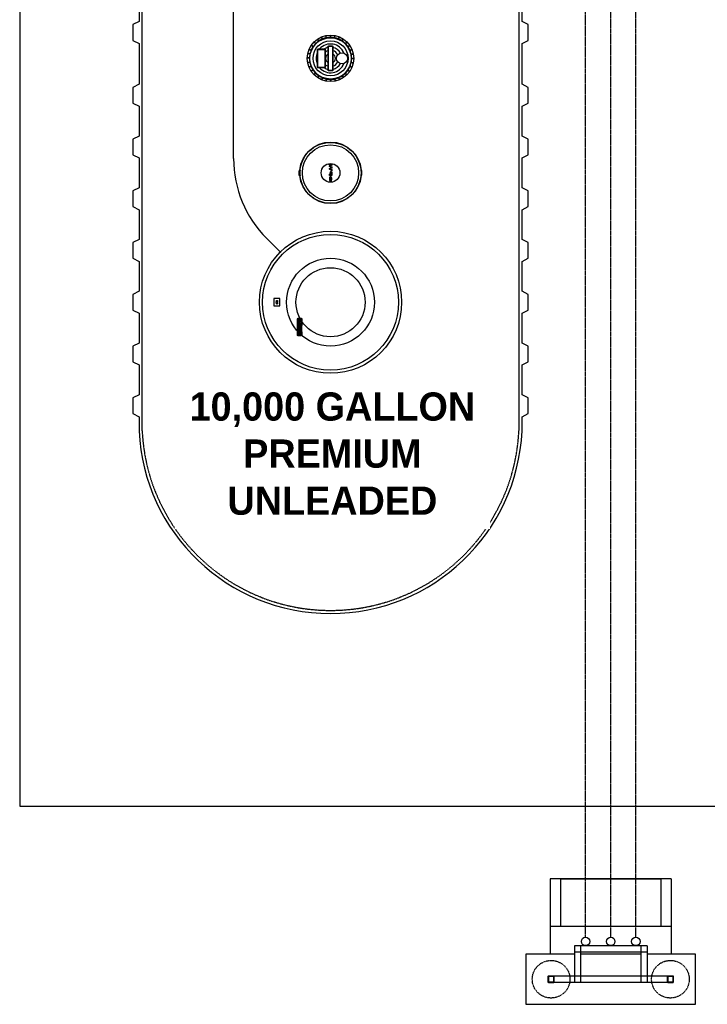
# Model space of a CAD drawing. Extents: x -17300 to -11339, y 1971 to 5059.
# Tile 6 of 81: x -16068 to -15849, y 3624 to 3938. Entities that reach past the tile are written whole.
import ezdxf

# ---------------------------------------------------------------- set-up
doc = ezdxf.new("R2010")
doc.units = 0
doc.header["$MEASUREMENT"] = 0
for name, pattern in [('HIDDEN3', [0.1875, 0.125, -0.0625]), ('HIDDEN5', [0.05, 0.025, -0.025]), ('VENT', [0.04, 0.02, -0.02])]:
    doc.linetypes.add(name, pattern=pattern)
for name, color, linetype in [('CONCRETE', 6, 'CONTINUOUS'), ('GALV-2', 5, 'CONTINUOUS'), ('PIPING-PRODUCT-PREMIUM', 5, 'CONTINUOUS'), ('PIPING-VENT', 3, 'VENT'), ('TANK-DESCRIPTION', 3, 'CONTINUOUS'), ('TANK-MANHOLE', 2, 'CONTINUOUS'), ('TANK-SLAB', 6, 'CONTINUOUS'), ('TANK-SLOPE', 2, 'CONTINUOUS'), ('TANK-UST', 5, 'CONTINUOUS'), ('VENT-RISER', 4, 'CONTINUOUS')]:
    doc.layers.add(name, color=color, linetype=linetype)
doc.styles.add('BOLD', font='bold', dxfattribs={"height": 7.2})

msp = doc.modelspace()

# ---------------------------------------------------------------- hatches: boundary and pattern name
at = {"layer": 'TANK-MANHOLE', "linetype": 'Continuous'}
for points in [[(-15969.36, 3891.44, -1), (-15969.36, 3891.59, -1)], [(-15968.62, 3889.93), (-15968.62, 3889.57), (-15969.36, 3890.04), (-15969.36, 3890.34), (-15968.8, 3890.62), (-15969.36, 3890.9), (-15969.36, 3891.2), (-15968.62, 3891.67), (-15968.62, 3891.31), (-15969.18, 3891.05), (-15968.62, 3890.8), (-15968.62, 3890.44), (-15969.18, 3890.19)]]:
    msp.add_hatch(color=1, dxfattribs=at).paths.add_polyline_path(points)
h = msp.add_hatch(color=1, dxfattribs=at)
h.paths.add_polyline_path([(-15968.66, 3889.16), (-15968.64, 3889.08), (-15968.63, 3889), (-15968.62, 3888.91), (-15968.62, 3888.1), (-15969.36, 3888.1), (-15969.36, 3888.45), (-15969.08, 3888.45), (-15969.08, 3888.91), (-15969.07, 3889), (-15969.06, 3889.08), (-15969.04, 3889.16), (-15969.02, 3889.23), (-15968.99, 3889.28), (-15968.95, 3889.33), (-15968.91, 3889.36), (-15968.87, 3889.38), (-15968.83, 3889.38), (-15968.79, 3889.36), (-15968.75, 3889.33), (-15968.71, 3889.28), (-15968.68, 3889.23)])
h.paths.add_polyline_path([(-15968.74, 3888.45), (-15968.74, 3888.91), (-15968.74, 3888.97), (-15968.75, 3889.03), (-15968.77, 3889.07), (-15968.8, 3889.11), (-15968.82, 3889.13), (-15968.85, 3889.14), (-15968.88, 3889.13), (-15968.91, 3889.11), (-15968.93, 3889.07), (-15968.95, 3889.03), (-15968.96, 3888.97), (-15968.96, 3888.91), (-15968.96, 3888.45)], flags=16)
h = msp.add_hatch(color=1, dxfattribs=at)
h.paths.add_polyline_path([(-15968.8, 3887.64), (-15968.76, 3887.57), (-15968.72, 3887.49), (-15968.69, 3887.4), (-15968.66, 3887.3), (-15968.64, 3887.2), (-15968.63, 3887.09), (-15968.62, 3886.98), (-15968.63, 3886.87), (-15968.64, 3886.76), (-15968.65, 3886.65), (-15968.67, 3886.55), (-15968.7, 3886.46), (-15968.74, 3886.37), (-15968.78, 3886.3), (-15968.82, 3886.24), (-15968.87, 3886.19), (-15968.9, 3886.17), (-15968.94, 3886.15), (-15968.99, 3886.15), (-15969.04, 3886.15), (-15969.09, 3886.18), (-15969.14, 3886.22), (-15969.17, 3886.25), (-15969.21, 3886.3), (-15969.25, 3886.37), (-15969.28, 3886.46), (-15969.31, 3886.55), (-15969.33, 3886.65), (-15969.35, 3886.76), (-15969.36, 3886.87), (-15969.36, 3886.98), (-15969.36, 3887.09), (-15969.34, 3887.2), (-15969.32, 3887.31), (-15969.3, 3887.4), (-15969.27, 3887.49), (-15969.23, 3887.57), (-15969.19, 3887.64), (-15969.14, 3887.69), (-15969.09, 3887.73), (-15969.04, 3887.75), (-15968.99, 3887.76), (-15968.94, 3887.75), (-15968.89, 3887.73), (-15968.84, 3887.69)])
h.paths.add_polyline_path([(-15968.9, 3887.4), (-15968.95, 3887.42), (-15968.99, 3887.43), (-15969.04, 3887.42), (-15969.08, 3887.4), (-15969.12, 3887.36), (-15969.16, 3887.31), (-15969.19, 3887.24), (-15969.22, 3887.17), (-15969.23, 3887.08), (-15969.24, 3887), (-15969.24, 3886.91), (-15969.23, 3886.82), (-15969.22, 3886.74), (-15969.19, 3886.66), (-15969.16, 3886.6), (-15969.12, 3886.54), (-15969.08, 3886.51), (-15969.04, 3886.48), (-15968.99, 3886.47), (-15968.95, 3886.48), (-15968.9, 3886.51), (-15968.86, 3886.54), (-15968.82, 3886.6), (-15968.79, 3886.66), (-15968.77, 3886.74), (-15968.75, 3886.82), (-15968.74, 3886.91), (-15968.74, 3887), (-15968.75, 3887.08), (-15968.77, 3887.17), (-15968.79, 3887.24), (-15968.82, 3887.31), (-15968.86, 3887.36)], flags=16)

# ---------------------------------------------------------------- linework, layer by layer
at = {"layer": 'CONCRETE', "color": 1, "linetype": 'HIDDEN5'}
for centre in [(-15898.75, 3631.83), (-15860.75, 3631.83)]:
    msp.add_circle(centre, 6, dxfattribs=at)
at = {"layer": 'GALV-2', "color": 2, "linetype": 'Continuous'}
for centre in [(-15887.75, 3643.9), (-15879.75, 3643.9), (-15871.75, 3643.9)]:
    msp.add_circle(centre, 1.35, dxfattribs=at)
at = {"layer": 'PIPING-PRODUCT-PREMIUM'}
for p, q in [((-15999.88, 3893.45), (-15999.88, 4256.62)), ((-15989.34, 3867.99), (-15984.88, 3863.53))]:
    msp.add_line(p, q, dxfattribs=at)
msp.add_arc((-15963.88, 3893.45), 36, 180, 225, dxfattribs=at)
at = {"layer": 'PIPING-VENT', "ltscale": 3}
for p, q in [((-15879.75, 3645.38), (-15879.75, 4152.66)), ((-15871.75, 3645.38), (-15871.75, 4083.15)), ((-15887.75, 3645.24), (-15887.75, 3958.36))]:
    msp.add_line(p, q, dxfattribs=at)
at = {"layer": 'TANK-MANHOLE', "color": 1, "linetype": 'Continuous'}
for p, q in [((-15973.79, 3930.11), (-15974.29, 3930.6)), ((-15973.71, 3930.2), (-15974.2, 3930.69)), ((-15972.79, 3930.95), (-15973.18, 3931.54)), ((-15972.68, 3931.02), (-15973.07, 3931.6)), ((-15971.63, 3931.58), (-15971.9, 3932.23)), ((-15971.52, 3931.63), (-15971.79, 3932.28)), ((-15970.38, 3931.97), (-15970.52, 3932.66)), ((-15970.26, 3932), (-15970.39, 3932.69)), ((-15969.07, 3932.12), (-15969.07, 3932.82)), ((-15968.95, 3932.12), (-15968.95, 3932.82)), ((-15967.76, 3932), (-15967.63, 3932.69)), ((-15967.64, 3931.98), (-15967.5, 3932.66)), ((-15966.5, 3931.63), (-15966.23, 3932.28)), ((-15966.39, 3931.58), (-15966.12, 3932.23)), ((-15965.34, 3931.02), (-15964.95, 3931.61)), ((-15965.23, 3930.95), (-15964.84, 3931.54)), ((-15964.31, 3930.2), (-15963.82, 3930.7)), ((-15964.23, 3930.11), (-15963.73, 3930.61)), ((-15975.57, 3926.86), (-15976.26, 3926.99)), ((-15975.23, 3927.92), (-15975.88, 3928.19)), ((-15975.18, 3928.03), (-15975.83, 3928.3)), ((-15974.62, 3929.08), (-15975.2, 3929.47)), ((-15974.55, 3929.19), (-15975.13, 3929.58)), ((-15963.47, 3929.19), (-15962.89, 3929.58)), ((-15963.4, 3929.09), (-15962.82, 3929.48)), ((-15962.84, 3928.04), (-15962.19, 3928.31)), ((-15962.79, 3927.92), (-15962.14, 3928.19)), ((-15975.71, 3925.55), (-15976.42, 3925.55)), ((-15975.71, 3925.43), (-15976.42, 3925.43)), ((-15975.6, 3926.73), (-15976.29, 3926.87)), ((-15975.6, 3924.24), (-15976.28, 3924.11)), ((-15975.57, 3924.12), (-15976.26, 3923.98)), ((-15962.45, 3926.78), (-15961.76, 3926.92)), ((-15962.45, 3924.05), (-15961.76, 3923.91)), ((-15962.42, 3926.66), (-15961.73, 3926.8)), ((-15962.42, 3924.17), (-15961.73, 3924.03)), ((-15962.31, 3925.48), (-15961.6, 3925.48)), ((-15962.31, 3925.35), (-15961.6, 3925.35)), ((-15975.23, 3922.9), (-15975.87, 3922.64)), ((-15975.18, 3922.79), (-15975.83, 3922.52)), ((-15974.62, 3921.74), (-15975.2, 3921.35)), ((-15974.55, 3921.64), (-15975.13, 3921.25)), ((-15973.79, 3920.72), (-15974.29, 3920.22)), ((-15964.22, 3920.72), (-15963.73, 3920.22)), ((-15963.47, 3921.64), (-15962.89, 3921.25)), ((-15963.4, 3921.74), (-15962.82, 3921.35)), ((-15962.84, 3922.79), (-15962.19, 3922.52)), ((-15962.79, 3922.91), (-15962.14, 3922.64)), ((-15973.7, 3920.63), (-15974.2, 3920.13)), ((-15972.78, 3919.87), (-15973.17, 3919.29)), ((-15972.68, 3919.8), (-15973.07, 3919.22)), ((-15971.63, 3919.24), (-15971.9, 3918.59)), ((-15971.52, 3919.2), (-15971.78, 3918.55)), ((-15970.38, 3918.85), (-15970.51, 3918.16)), ((-15970.25, 3918.83), (-15970.39, 3918.14)), ((-15969.07, 3918.71), (-15969.07, 3918.01)), ((-15968.95, 3918.71), (-15968.95, 3918.01)), ((-15967.76, 3918.83), (-15967.62, 3918.14)), ((-15967.64, 3918.85), (-15967.5, 3918.16)), ((-15966.5, 3919.2), (-15966.23, 3918.55)), ((-15966.39, 3919.25), (-15966.12, 3918.6)), ((-15965.34, 3919.81), (-15964.95, 3919.22)), ((-15965.23, 3919.88), (-15964.84, 3919.29)), ((-15964.31, 3920.63), (-15963.82, 3920.13)), ((-15979.12, 3888.26), (-15978.85, 3888))]:
    msp.add_line(p, q, dxfattribs=at)
for points in [[(-15970.93, 3928.41, -0.414214), (-15970.68, 3928.16), (-15970.68, 3922.66, -0.414214), (-15970.93, 3922.41), (-15972.93, 3922.41, -0.414214), (-15973.18, 3922.66), (-15973.18, 3928.16, -0.414214), (-15972.93, 3928.41)], [(-15970.93, 3928.29, -0.414214), (-15970.8, 3928.16), (-15970.8, 3922.66, -0.414214), (-15970.93, 3922.54), (-15972.93, 3922.54, -0.414214), (-15973.05, 3922.66), (-15973.05, 3928.16, -0.414214), (-15972.93, 3928.29)], [(-15968.51, 3929.41, -0.414214), (-15968.26, 3929.16), (-15968.26, 3921.66, -0.414214), (-15968.51, 3921.41), (-15969.51, 3921.41, -0.414214), (-15969.76, 3921.66), (-15969.76, 3929.16, -0.414214), (-15969.51, 3929.41)], [(-15968.51, 3929.29, -0.414214), (-15968.39, 3929.16), (-15968.38, 3921.66, -0.414214), (-15968.51, 3921.54), (-15969.51, 3921.54, -0.414214), (-15969.63, 3921.66), (-15969.64, 3929.16, -0.414214), (-15969.51, 3929.29)], [(-15978.77, 3889.81, -0.912363), (-15959.25, 3889.81), (-15959.33, 3889.77, -0.044356), (-15959.33, 3888.05), (-15959.25, 3888.02, -0.912363), (-15978.77, 3888.02), (-15978.69, 3888.05, -0.044356), (-15978.69, 3889.77)], [(-15978.72, 3888.08), (-15978.78, 3888.06), (-15979.02, 3888.3), (-15979.02, 3889.53), (-15978.78, 3889.77), (-15978.72, 3889.74, 0.042659)], [(-15959.3, 3888.08), (-15959.24, 3888.05), (-15958.99, 3888.29), (-15958.99, 3889.53), (-15959.24, 3889.77), (-15959.3, 3889.74, -0.042659)], [(-15978.2, 3841.49), (-15978.28, 3841.49), (-15978.28, 3842.42, 0.414214), (-15978.36, 3842.5), (-15979.32, 3842.5, 0.414214), (-15979.4, 3842.42), (-15979.4, 3836.95), (-15979.48, 3837.01), (-15979.48, 3842.41, -0.414214), (-15979.32, 3842.58), (-15978.36, 3842.58, -0.414214), (-15978.2, 3842.41)], [(-15979.01, 3841.94), (-15978.93, 3841.94), (-15978.93, 3842.41), (-15978.91, 3842.42), (-15978.89, 3842.42), (-15978.86, 3842.43), (-15978.83, 3842.43), (-15978.81, 3842.43), (-15978.78, 3842.43, -1), (-15978.78, 3841.63), (-15978.82, 3841.63), (-15978.87, 3841.63), (-15978.91, 3841.63), (-15978.96, 3841.64), (-15979.01, 3841.65), (-15979.05, 3841.66), (-15979.1, 3841.68), (-15979.12, 3841.69), (-15979.15, 3841.71), (-15979.18, 3841.73), (-15979.21, 3841.76), (-15979.23, 3841.79), (-15979.25, 3841.82), (-15979.27, 3841.86), (-15979.29, 3841.9), (-15979.3, 3841.95), (-15979.3, 3842.01), (-15979.3, 3842.07), (-15979.3, 3842.12), (-15979.3, 3842.18), (-15979.29, 3842.22), (-15979.29, 3842.26), (-15979.28, 3842.29), (-15979.27, 3842.32), (-15979.26, 3842.36), (-15979.26, 3842.36), (-15979.07, 3842.4), (-15979.08, 3842.35), (-15979.09, 3842.32), (-15979.1, 3842.29), (-15979.1, 3842.25), (-15979.11, 3842.21), (-15979.11, 3842.16), (-15979.11, 3842.12), (-15979.11, 3842.08), (-15979.1, 3842.04), (-15979.09, 3842.01), (-15979.07, 3841.98), (-15979.05, 3841.96), (-15979.02, 3841.95)], [(-15979.26, 3841.59), (-15979.1, 3841.59), (-15979.1, 3841.45, 0.414214), (-15979.01, 3841.37), (-15978.7, 3841.37), (-15978.7, 3841.59), (-15978.42, 3841.59), (-15978.42, 3841.37), (-15978.24, 3841.37), (-15978.24, 3841.21, 0.161868), (-15978.55, 3840.95), (-15978.7, 3840.95), (-15978.7, 3841.06), (-15979.13, 3841.06), (-15979.17, 3841.06), (-15979.19, 3841.07), (-15979.21, 3841.08), (-15979.23, 3841.1), (-15979.25, 3841.12), (-15979.26, 3841.14), (-15979.28, 3841.15), (-15979.29, 3841.2), (-15979.3, 3841.23), (-15979.3, 3841.27), (-15979.3, 3841.29), (-15979.3, 3841.33), (-15979.3, 3841.37), (-15979.3, 3841.4), (-15979.3, 3841.43), (-15979.29, 3841.46), (-15979.28, 3841.48), (-15979.28, 3841.51), (-15979.27, 3841.55)], [(-15979.07, 3840.13), (-15979.08, 3840.08), (-15979.09, 3840.05), (-15979.1, 3840.03), (-15979.1, 3839.99), (-15979.11, 3839.94), (-15979.11, 3839.89), (-15979.11, 3839.85), (-15979.11, 3839.81), (-15979.1, 3839.78), (-15979.09, 3839.74), (-15979.07, 3839.71), (-15979.05, 3839.7), (-15979.02, 3839.68), (-15979.01, 3839.68), (-15978.93, 3839.68), (-15978.93, 3840.14), (-15978.91, 3840.15), (-15978.89, 3840.16), (-15978.86, 3840.16), (-15978.83, 3840.16), (-15978.81, 3840.16), (-15978.78, 3840.17, -1), (-15978.78, 3839.37), (-15978.82, 3839.37), (-15978.87, 3839.37), (-15978.91, 3839.37), (-15978.96, 3839.38), (-15979.01, 3839.38), (-15979.05, 3839.39), (-15979.1, 3839.41), (-15979.12, 3839.42), (-15979.15, 3839.45), (-15979.18, 3839.47), (-15979.21, 3839.49), (-15979.23, 3839.52), (-15979.25, 3839.56), (-15979.27, 3839.59), (-15979.29, 3839.64), (-15979.3, 3839.68), (-15979.3, 3839.74), (-15979.3, 3839.8), (-15979.3, 3839.86), (-15979.3, 3839.91), (-15979.29, 3839.96), (-15979.29, 3839.99), (-15979.28, 3840.02), (-15979.27, 3840.05), (-15979.26, 3840.09), (-15979.26, 3840.1)], [(-15978.78, 3842.18), (-15978.74, 3842.18, -1), (-15978.74, 3841.92), (-15978.78, 3841.92)], [(-15978.78, 3839.92), (-15978.74, 3839.92, -1), (-15978.74, 3839.65), (-15978.78, 3839.65)], [(-15978.39, 3840.66), (-15978.39, 3840.85, -0.414214), (-15978.33, 3840.91), (-15978.26, 3840.91, -0.414214), (-15978.2, 3840.85), (-15978.2, 3840.66, -0.414214), (-15978.26, 3840.6), (-15978.33, 3840.6, -0.414214)], [(-15978.39, 3837.6), (-15978.39, 3837.79, -0.414214), (-15978.33, 3837.85), (-15978.26, 3837.85, -0.414214), (-15978.2, 3837.79), (-15978.2, 3837.6, -0.414214), (-15978.26, 3837.54), (-15978.33, 3837.54, -0.414214)]]:
    msp.add_lwpolyline(points, format="xyb", close=True, dxfattribs=at)
for points in [[(-15969.36, 3890.04), (-15969.36, 3890.34), (-15968.8, 3890.62), (-15969.36, 3890.9), (-15969.36, 3891.2), (-15968.62, 3891.67), (-15968.62, 3891.31), (-15969.18, 3891.05), (-15968.62, 3890.8), (-15968.62, 3890.44), (-15969.18, 3890.19), (-15968.62, 3889.93), (-15968.62, 3889.57)], [(-15968.66, 3889.16), (-15968.64, 3889.08), (-15968.63, 3889), (-15968.62, 3888.91), (-15968.62, 3888.1), (-15969.36, 3888.1), (-15969.36, 3888.45), (-15969.08, 3888.45), (-15969.08, 3888.91), (-15969.07, 3889), (-15969.06, 3889.08), (-15969.04, 3889.16), (-15969.02, 3889.23), (-15968.99, 3889.28), (-15968.95, 3889.33), (-15968.91, 3889.36), (-15968.87, 3889.38), (-15968.83, 3889.38), (-15968.79, 3889.36), (-15968.75, 3889.33), (-15968.71, 3889.28), (-15968.68, 3889.23)], [(-15968.99, 3887.76), (-15969.04, 3887.75), (-15969.09, 3887.73), (-15969.14, 3887.69), (-15969.19, 3887.64), (-15969.23, 3887.57), (-15969.27, 3887.49), (-15969.3, 3887.4), (-15969.32, 3887.31), (-15969.34, 3887.2), (-15969.36, 3887.09), (-15969.36, 3886.98), (-15969.36, 3886.87), (-15969.35, 3886.76), (-15969.33, 3886.65), (-15969.31, 3886.55), (-15969.28, 3886.46), (-15969.25, 3886.37), (-15969.21, 3886.3), (-15969.17, 3886.25), (-15969.14, 3886.22), (-15969.09, 3886.18), (-15969.04, 3886.15), (-15968.99, 3886.15), (-15968.94, 3886.15), (-15968.9, 3886.17), (-15968.87, 3886.19), (-15968.82, 3886.24), (-15968.78, 3886.3), (-15968.74, 3886.37), (-15968.7, 3886.46), (-15968.67, 3886.55), (-15968.65, 3886.65), (-15968.64, 3886.76), (-15968.63, 3886.87), (-15968.62, 3886.98), (-15968.63, 3887.09), (-15968.64, 3887.2), (-15968.66, 3887.3), (-15968.69, 3887.4), (-15968.72, 3887.49), (-15968.76, 3887.57), (-15968.8, 3887.64), (-15968.84, 3887.69), (-15968.89, 3887.73), (-15968.94, 3887.75)], [(-15968.79, 3887.24), (-15968.82, 3887.31), (-15968.86, 3887.36), (-15968.9, 3887.4), (-15968.95, 3887.42), (-15968.99, 3887.43), (-15969.04, 3887.42), (-15969.08, 3887.4), (-15969.12, 3887.36), (-15969.16, 3887.31), (-15969.19, 3887.24), (-15969.22, 3887.17), (-15969.23, 3887.08), (-15969.24, 3887), (-15969.24, 3886.91), (-15969.23, 3886.82), (-15969.22, 3886.74), (-15969.19, 3886.66), (-15969.16, 3886.6), (-15969.12, 3886.54), (-15969.08, 3886.51), (-15969.04, 3886.48), (-15968.99, 3886.47), (-15968.95, 3886.48), (-15968.9, 3886.51), (-15968.86, 3886.54), (-15968.82, 3886.6), (-15968.79, 3886.66), (-15968.77, 3886.74), (-15968.75, 3886.82), (-15968.74, 3886.91), (-15968.74, 3887), (-15968.75, 3887.08), (-15968.77, 3887.17)], [(-15968.75, 3889.03), (-15968.74, 3888.97), (-15968.74, 3888.91), (-15968.74, 3888.45), (-15968.96, 3888.45), (-15968.96, 3888.91), (-15968.96, 3888.97), (-15968.95, 3889.03), (-15968.93, 3889.07), (-15968.91, 3889.11), (-15968.88, 3889.13), (-15968.85, 3889.14), (-15968.82, 3889.13), (-15968.8, 3889.11), (-15968.77, 3889.07)], [(-15979.29, 3840.6), (-15979.29, 3840.91), (-15978.45, 3840.91), (-15978.45, 3840.6)], [(-15979.29, 3840.21), (-15979.29, 3840.52), (-15978.2, 3840.52), (-15978.2, 3840.21)], [(-15978.28, 3838.37), (-15978.2, 3838.37), (-15978.2, 3840.09), (-15978.28, 3840.09)], [(-15979.29, 3837.54), (-15979.29, 3837.85), (-15978.45, 3837.85), (-15978.45, 3837.54)], [(-15978.89, 3838.44), (-15978.89, 3838.44), (-15978.89, 3838.44), (-15978.89, 3838.44), (-15978.9, 3838.44), (-15978.9, 3838.44), (-15978.9, 3838.44), (-15978.9, 3838.44), (-15978.91, 3838.44), (-15978.91, 3838.44), (-15978.91, 3838.44), (-15978.92, 3838.44), (-15978.92, 3838.44), (-15978.92, 3838.44), (-15978.92, 3838.44), (-15978.93, 3838.44), (-15978.93, 3838.44), (-15978.93, 3838.44), (-15978.94, 3838.44), (-15978.94, 3838.44), (-15978.94, 3838.44), (-15978.95, 3838.44), (-15978.95, 3838.44), (-15978.95, 3838.43), (-15978.96, 3838.43), (-15978.96, 3838.43), (-15978.96, 3838.43), (-15978.97, 3838.43), (-15978.97, 3838.43), (-15978.97, 3838.43), (-15978.98, 3838.43), (-15978.98, 3838.43), (-15978.98, 3838.43), (-15978.98, 3838.43), (-15978.99, 3838.42), (-15978.99, 3838.42), (-15978.99, 3838.42), (-15978.99, 3838.42), (-15979, 3838.42), (-15979, 3838.42), (-15979, 3838.42), (-15979, 3838.42), (-15979, 3838.41), (-15979.01, 3838.41), (-15979.01, 3838.41), (-15979.01, 3838.41), (-15979.01, 3838.41), (-15979.02, 3838.41), (-15979.02, 3838.4), (-15979.02, 3838.4), (-15979.02, 3838.4), (-15979.02, 3838.4), (-15979.02, 3838.4), (-15979.03, 3838.39), (-15979.03, 3838.39), (-15979.03, 3838.39), (-15979.03, 3838.39), (-15979.03, 3838.38), (-15979.03, 3838.38), (-15979.03, 3838.38), (-15979.03, 3838.38), (-15979.04, 3838.37), (-15979.04, 3838.37), (-15979.04, 3838.37), (-15979.04, 3838.36), (-15979.04, 3838.36), (-15979.04, 3838.36), (-15979.04, 3838.35), (-15979.04, 3838.35), (-15979.04, 3838.35), (-15979.04, 3838.35), (-15979.04, 3838.34), (-15979.04, 3838.34), (-15979.04, 3838.34), (-15979.04, 3838.33), (-15979.04, 3838.33), (-15979.04, 3838.33), (-15979.04, 3838.32), (-15979.04, 3838.32), (-15979.04, 3838.32), (-15979.04, 3838.32), (-15979.04, 3838.31), (-15979.04, 3838.31), (-15979.04, 3838.31), (-15979.03, 3838.3), (-15979.03, 3838.3), (-15979.03, 3838.3), (-15979.03, 3838.3), (-15979.03, 3838.29), (-15979.03, 3838.29), (-15979.03, 3838.29), (-15979.03, 3838.29), (-15979.02, 3838.28), (-15979.02, 3838.28), (-15979.02, 3838.28), (-15979.02, 3838.28), (-15979.02, 3838.28), (-15979.02, 3838.27), (-15979.01, 3838.27), (-15979.01, 3838.27), (-15979.01, 3838.27), (-15979.01, 3838.27), (-15979, 3838.27), (-15979, 3838.26), (-15979, 3838.26), (-15979, 3838.26), (-15979, 3838.26), (-15978.99, 3838.26), (-15978.99, 3838.26), (-15978.99, 3838.26), (-15978.99, 3838.25), (-15978.98, 3838.25), (-15978.98, 3838.25), (-15978.98, 3838.25), (-15978.98, 3838.25), (-15978.97, 3838.25), (-15978.97, 3838.25), (-15978.97, 3838.25), (-15978.96, 3838.25), (-15978.96, 3838.25), (-15978.96, 3838.25), (-15978.95, 3838.24), (-15978.95, 3838.24), (-15978.95, 3838.24), (-15978.94, 3838.24), (-15978.94, 3838.24), (-15978.94, 3838.24), (-15978.93, 3838.24), (-15978.93, 3838.24), (-15978.93, 3838.24), (-15978.92, 3838.24), (-15978.92, 3838.24), (-15978.92, 3838.24), (-15978.92, 3838.24), (-15978.91, 3838.24), (-15978.91, 3838.24), (-15978.91, 3838.24), (-15978.9, 3838.24), (-15978.9, 3838.24), (-15978.9, 3838.24), (-15978.9, 3838.24), (-15978.89, 3838.24), (-15978.89, 3838.24), (-15978.89, 3838.24), (-15978.89, 3838.24), (-15978.88, 3838.24), (-15978.88, 3838.24), (-15978.88, 3838.24), (-15978.88, 3838.24), (-15978.87, 3838.24), (-15978.87, 3838.24), (-15978.87, 3838.24), (-15978.87, 3838.24), (-15978.86, 3838.24), (-15978.86, 3838.24), (-15978.86, 3838.24), (-15978.86, 3838.24), (-15978.85, 3838.24), (-15978.85, 3838.24), (-15978.85, 3838.24), (-15978.85, 3838.24), (-15978.84, 3838.24), (-15978.84, 3838.24), (-15978.84, 3838.24), (-15978.84, 3838.24), (-15978.83, 3838.24), (-15978.83, 3838.24), (-15978.83, 3838.24), (-15978.82, 3838.24), (-15978.82, 3838.24), (-15978.82, 3838.24), (-15978.82, 3838.24), (-15978.81, 3838.24), (-15978.81, 3838.24), (-15978.81, 3838.24), (-15978.81, 3838.24), (-15978.8, 3838.24), (-15978.8, 3838.24), (-15978.8, 3838.24), (-15978.79, 3838.24), (-15978.79, 3838.24), (-15978.79, 3838.24), (-15978.78, 3838.24), (-15978.78, 3838.24), (-15978.78, 3838.25), (-15978.77, 3838.25), (-15978.77, 3838.25), (-15978.77, 3838.25), (-15978.76, 3838.25), (-15978.76, 3838.25), (-15978.76, 3838.25), (-15978.75, 3838.25), (-15978.75, 3838.25), (-15978.75, 3838.25), (-15978.75, 3838.25), (-15978.74, 3838.26), (-15978.74, 3838.26), (-15978.74, 3838.26), (-15978.74, 3838.26), (-15978.73, 3838.26), (-15978.73, 3838.26), (-15978.73, 3838.26), (-15978.73, 3838.27), (-15978.73, 3838.27), (-15978.72, 3838.27), (-15978.72, 3838.27), (-15978.72, 3838.27), (-15978.72, 3838.27), (-15978.72, 3838.28), (-15978.71, 3838.28), (-15978.71, 3838.28), (-15978.71, 3838.28), (-15978.71, 3838.28), (-15978.71, 3838.29), (-15978.71, 3838.29), (-15978.7, 3838.29), (-15978.7, 3838.29), (-15978.7, 3838.3), (-15978.7, 3838.3), (-15978.7, 3838.3), (-15978.7, 3838.3), (-15978.7, 3838.31), (-15978.7, 3838.31), (-15978.7, 3838.31), (-15978.69, 3838.32), (-15978.69, 3838.32), (-15978.69, 3838.32), (-15978.69, 3838.32), (-15978.69, 3838.33), (-15978.69, 3838.33), (-15978.69, 3838.33), (-15978.69, 3838.34), (-15978.69, 3838.34), (-15978.69, 3838.34), (-15978.69, 3838.35), (-15978.69, 3838.35), (-15978.69, 3838.35), (-15978.69, 3838.35), (-15978.69, 3838.36), (-15978.69, 3838.36), (-15978.69, 3838.36), (-15978.7, 3838.37), (-15978.7, 3838.37), (-15978.7, 3838.37), (-15978.7, 3838.38), (-15978.7, 3838.38), (-15978.7, 3838.38), (-15978.7, 3838.38), (-15978.7, 3838.39), (-15978.7, 3838.39), (-15978.71, 3838.39), (-15978.71, 3838.39), (-15978.71, 3838.4), (-15978.71, 3838.4), (-15978.71, 3838.4), (-15978.71, 3838.4), (-15978.72, 3838.4), (-15978.72, 3838.41), (-15978.72, 3838.41), (-15978.72, 3838.41), (-15978.72, 3838.41), (-15978.73, 3838.41), (-15978.73, 3838.41), (-15978.73, 3838.42), (-15978.73, 3838.42), (-15978.73, 3838.42), (-15978.74, 3838.42), (-15978.74, 3838.42), (-15978.74, 3838.42), (-15978.74, 3838.42), (-15978.75, 3838.42), (-15978.75, 3838.43), (-15978.75, 3838.43), (-15978.75, 3838.43), (-15978.76, 3838.43), (-15978.76, 3838.43), (-15978.76, 3838.43), (-15978.77, 3838.43), (-15978.77, 3838.43), (-15978.77, 3838.43), (-15978.78, 3838.43), (-15978.78, 3838.43), (-15978.78, 3838.44), (-15978.79, 3838.44), (-15978.79, 3838.44), (-15978.79, 3838.44), (-15978.8, 3838.44), (-15978.8, 3838.44), (-15978.8, 3838.44), (-15978.81, 3838.44), (-15978.81, 3838.44), (-15978.81, 3838.44), (-15978.81, 3838.44), (-15978.82, 3838.44), (-15978.82, 3838.44), (-15978.82, 3838.44), (-15978.82, 3838.44), (-15978.83, 3838.44), (-15978.83, 3838.44), (-15978.83, 3838.44), (-15978.84, 3838.44), (-15978.84, 3838.44), (-15978.84, 3838.44), (-15978.84, 3838.44), (-15978.85, 3838.44), (-15978.85, 3838.44), (-15978.85, 3838.44), (-15978.85, 3838.44), (-15978.86, 3838.44), (-15978.86, 3838.44), (-15978.86, 3838.44), (-15978.86, 3838.44), (-15978.87, 3838.44), (-15978.87, 3838.44), (-15978.87, 3838.44), (-15978.87, 3838.44), (-15978.88, 3838.44), (-15978.88, 3838.44), (-15978.88, 3838.44), (-15978.88, 3838.44)]]:
    msp.add_lwpolyline(points, close=True, dxfattribs=at)
at = {"layer": 'TANK-MANHOLE', "color": 1, "linetype": 'Continuous', "flags": 128}
for points in [[(-15987.08, 3846.58, 0.414214), (-15986.98, 3846.48), (-15985.21, 3846.48, 0.414214), (-15985.11, 3846.58), (-15985.11, 3848.75, 0.414214), (-15985.21, 3848.84), (-15986.98, 3848.84, 0.414214), (-15987.08, 3848.75)], [(-15985.92, 3847.45), (-15985.92, 3847.12, -0.1591), (-15986.27, 3847.12), (-15986.27, 3847.45, -0.466252), (-15986.27, 3847.87), (-15986.27, 3848.21, -0.1591), (-15985.92, 3848.21), (-15985.92, 3847.87, -0.466252)]]:
    msp.add_lwpolyline(points, format="xyb", close=True, dxfattribs=at)
at = {"layer": 'TANK-MANHOLE', "color": 1, "linetype": 'Continuous'}
for points in [[(-15978.69, 3839.09), (-15978.69, 3839.08), (-15978.42, 3839.08), (-15978.42, 3838.81), (-15979.29, 3838.81), (-15979.29, 3839.12), (-15978.92, 3839.12, 0.414214), (-15978.76, 3839.29), (-15978.76, 3839.33), (-15978.42, 3839.33, -0.015515), (-15978.42, 3839.32, -0.024733), (-15978.41, 3839.31, -0.005946), (-15978.41, 3839.3, -0.01287), (-15978.41, 3839.29, -0.049414), (-15978.4, 3839.27, -0.053929), (-15978.4, 3839.26, -0.036627), (-15978.41, 3839.24, -0.042565), (-15978.41, 3839.23, -0.006291), (-15978.42, 3839.22, -0.008872), (-15978.42, 3839.21, -0.009321), (-15978.43, 3839.2, -0.009742), (-15978.44, 3839.19, -0.028906), (-15978.44, 3839.18, -0.027693), (-15978.45, 3839.17, -0.02663), (-15978.46, 3839.16, -0.041647), (-15978.47, 3839.16, -0.000265), (-15978.48, 3839.15, -0.000163), (-15978.5, 3839.14, -0.000116), (-15978.52, 3839.13, -0.000666), (-15978.52, 3839.13, -0.034843), (-15978.53, 3839.13, -0.014153), (-15978.54, 3839.13, -0.001676), (-15978.56, 3839.12, 0.00303), (-15978.57, 3839.12, 0.000398), (-15978.58, 3839.11, -0.000724), (-15978.6, 3839.11, -0.00166), (-15978.61, 3839.11, -0.006697), (-15978.62, 3839.1, -0.003794), (-15978.62, 3839.1, -0.000693), (-15978.64, 3839.1, -0.000272), (-15978.64, 3839.1, -0.00002), (-15978.68, 3839.09, -0.002677), (-15978.68, 3839.09, -0.000101), (-15978.69, 3839.09)], [(-15978.37, 3836.99), (-15978.63, 3836.99), (-15978.63, 3836.91), (-15978.85, 3836.91), (-15978.85, 3836.99), (-15979.29, 3836.99), (-15979.29, 3837.3), (-15978.85, 3837.3), (-15978.85, 3837.48), (-15978.63, 3837.48), (-15978.63, 3837.3), (-15978.45, 3837.3, 0.414214), (-15978.39, 3837.36), (-15978.39, 3837.48), (-15978.2, 3837.48)]]:
    msp.add_lwpolyline(points, format="xyb", dxfattribs=at)
for points in [[(-15978.65, 3838.23), (-15978.65, 3838.23), (-15978.64, 3838.23), (-15978.63, 3838.23), (-15978.62, 3838.23), (-15978.61, 3838.23), (-15978.6, 3838.24), (-15978.59, 3838.24), (-15978.59, 3838.24), (-15978.58, 3838.24), (-15978.57, 3838.25), (-15978.56, 3838.25), (-15978.56, 3838.25), (-15978.55, 3838.25), (-15978.54, 3838.26), (-15978.54, 3838.26), (-15978.53, 3838.26), (-15978.52, 3838.27), (-15978.52, 3838.27), (-15978.51, 3838.27), (-15978.5, 3838.28), (-15978.5, 3838.28), (-15978.49, 3838.28), (-15978.49, 3838.29), (-15978.48, 3838.29), (-15978.47, 3838.3), (-15978.47, 3838.3), (-15978.46, 3838.3), (-15978.46, 3838.31), (-15978.45, 3838.31), (-15978.45, 3838.32), (-15978.44, 3838.32), (-15978.44, 3838.33), (-15978.44, 3838.34), (-15978.43, 3838.34), (-15978.43, 3838.35), (-15978.43, 3838.35), (-15978.42, 3838.36), (-15978.42, 3838.37), (-15978.42, 3838.37), (-15978.41, 3838.38), (-15978.41, 3838.39), (-15978.41, 3838.4), (-15978.4, 3838.4), (-15978.4, 3838.41), (-15978.4, 3838.42), (-15978.4, 3838.43), (-15978.4, 3838.43), (-15978.4, 3838.44), (-15978.39, 3838.45), (-15978.39, 3838.46), (-15978.39, 3838.47), (-15978.39, 3838.47), (-15978.39, 3838.48), (-15978.39, 3838.49), (-15978.39, 3838.5), (-15978.39, 3838.51), (-15978.39, 3838.51), (-15978.4, 3838.52), (-15978.4, 3838.53), (-15978.4, 3838.54), (-15978.4, 3838.54), (-15978.4, 3838.55), (-15978.4, 3838.56), (-15978.41, 3838.57), (-15978.41, 3838.57), (-15978.41, 3838.58), (-15978.42, 3838.59), (-15978.42, 3838.6), (-15978.42, 3838.6), (-15978.43, 3838.61), (-15978.43, 3838.62), (-15978.43, 3838.62), (-15978.44, 3838.63), (-15978.44, 3838.63), (-15978.44, 3838.64), (-15978.45, 3838.64), (-15978.45, 3838.65), (-15978.46, 3838.65), (-15978.46, 3838.66), (-15978.47, 3838.66), (-15978.47, 3838.67), (-15978.48, 3838.67), (-15978.49, 3838.68), (-15978.49, 3838.68), (-15978.5, 3838.68), (-15978.5, 3838.69), (-15978.51, 3838.69), (-15978.52, 3838.69), (-15978.52, 3838.7), (-15978.53, 3838.7), (-15978.54, 3838.7), (-15978.54, 3838.71), (-15978.55, 3838.71), (-15978.56, 3838.71), (-15978.56, 3838.72), (-15978.57, 3838.72), (-15978.58, 3838.72), (-15978.59, 3838.72), (-15978.59, 3838.72), (-15978.6, 3838.73), (-15978.61, 3838.73), (-15978.62, 3838.73), (-15978.63, 3838.73), (-15978.64, 3838.73), (-15978.65, 3838.74), (-15978.65, 3838.74), (-15978.66, 3838.74), (-15978.67, 3838.74), (-15978.68, 3838.74), (-15978.69, 3838.74), (-15978.7, 3838.74), (-15978.7, 3838.74), (-15978.71, 3838.74), (-15978.72, 3838.75), (-15978.73, 3838.75), (-15978.73, 3838.75), (-15978.74, 3838.75), (-15978.75, 3838.75), (-15978.75, 3838.75), (-15978.76, 3838.75), (-15978.77, 3838.75), (-15978.78, 3838.75), (-15978.78, 3838.75), (-15978.79, 3838.75), (-15978.8, 3838.75), (-15978.8, 3838.75), (-15978.81, 3838.75), (-15978.82, 3838.75), (-15978.82, 3838.75), (-15978.83, 3838.75), (-15978.84, 3838.75), (-15978.84, 3838.75), (-15978.85, 3838.75), (-15978.85, 3838.75), (-15978.86, 3838.75), (-15978.87, 3838.75), (-15978.87, 3838.75), (-15978.88, 3838.75), (-15978.89, 3838.75), (-15978.89, 3838.75), (-15978.9, 3838.75), (-15978.91, 3838.75), (-15978.91, 3838.75), (-15978.92, 3838.75), (-15978.93, 3838.75), (-15978.94, 3838.75), (-15978.94, 3838.75), (-15978.95, 3838.75), (-15978.96, 3838.75), (-15978.96, 3838.75), (-15978.97, 3838.75), (-15978.98, 3838.75), (-15978.99, 3838.74), (-15978.99, 3838.74), (-15979, 3838.74), (-15979.01, 3838.74), (-15979.02, 3838.74), (-15979.03, 3838.74), (-15979.03, 3838.74), (-15979.04, 3838.74), (-15979.05, 3838.74), (-15979.06, 3838.73), (-15979.07, 3838.73), (-15979.08, 3838.73), (-15979.09, 3838.73), (-15979.09, 3838.73), (-15979.1, 3838.72), (-15979.11, 3838.72), (-15979.12, 3838.72), (-15979.13, 3838.72), (-15979.13, 3838.72), (-15979.14, 3838.71), (-15979.15, 3838.71), (-15979.15, 3838.71), (-15979.16, 3838.7), (-15979.17, 3838.7), (-15979.17, 3838.7), (-15979.18, 3838.69), (-15979.19, 3838.69), (-15979.19, 3838.69), (-15979.2, 3838.68), (-15979.21, 3838.68), (-15979.21, 3838.68), (-15979.22, 3838.67), (-15979.22, 3838.67), (-15979.23, 3838.66), (-15979.23, 3838.66), (-15979.24, 3838.65), (-15979.24, 3838.65), (-15979.25, 3838.64), (-15979.25, 3838.64), (-15979.26, 3838.63), (-15979.26, 3838.63), (-15979.26, 3838.62), (-15979.27, 3838.62), (-15979.27, 3838.61), (-15979.27, 3838.6), (-15979.28, 3838.6), (-15979.28, 3838.59), (-15979.28, 3838.58), (-15979.29, 3838.57), (-15979.29, 3838.57), (-15979.29, 3838.56), (-15979.3, 3838.55), (-15979.3, 3838.54), (-15979.3, 3838.54), (-15979.3, 3838.53), (-15979.3, 3838.52), (-15979.3, 3838.51), (-15979.3, 3838.51), (-15979.3, 3838.5), (-15979.3, 3838.49), (-15979.3, 3838.48), (-15979.3, 3838.47), (-15979.3, 3838.47), (-15979.3, 3838.46), (-15979.3, 3838.45), (-15979.3, 3838.44), (-15979.3, 3838.43), (-15979.3, 3838.43), (-15979.3, 3838.42), (-15979.3, 3838.41), (-15979.29, 3838.4), (-15979.29, 3838.4), (-15979.29, 3838.39), (-15979.28, 3838.38), (-15979.28, 3838.37), (-15979.28, 3838.37), (-15979.27, 3838.36), (-15979.27, 3838.35), (-15979.27, 3838.35), (-15979.26, 3838.34), (-15979.26, 3838.34), (-15979.26, 3838.33), (-15979.25, 3838.32), (-15979.25, 3838.32), (-15979.24, 3838.31), (-15979.24, 3838.31), (-15979.23, 3838.3), (-15979.23, 3838.3), (-15979.22, 3838.3), (-15979.22, 3838.29), (-15979.21, 3838.29), (-15979.21, 3838.28), (-15979.2, 3838.28), (-15979.19, 3838.28), (-15979.19, 3838.27), (-15979.18, 3838.27), (-15979.17, 3838.27), (-15979.17, 3838.26), (-15979.16, 3838.26), (-15979.15, 3838.26), (-15979.15, 3838.25), (-15979.14, 3838.25), (-15979.13, 3838.25), (-15979.13, 3838.25), (-15979.12, 3838.24), (-15979.11, 3838.24), (-15979.1, 3838.24), (-15979.09, 3838.24), (-15979.09, 3838.23), (-15979.08, 3838.23), (-15979.07, 3838.23), (-15979.06, 3838.23), (-15979.05, 3838.23), (-15979.05, 3838.23)], [(-15978.65, 3838.23), (-15978.2, 3838.23), (-15978.2, 3837.92), (-15979.29, 3837.92), (-15979.29, 3838.23), (-15979.05, 3838.23)], [(-15978.2, 3837.48), (-15978.2, 3837.46), (-15978.19, 3837.45), (-15978.19, 3837.43), (-15978.19, 3837.42), (-15978.19, 3837.41), (-15978.19, 3837.4), (-15978.19, 3837.39), (-15978.19, 3837.39), (-15978.19, 3837.38), (-15978.19, 3837.37), (-15978.19, 3837.36), (-15978.19, 3837.35), (-15978.19, 3837.35), (-15978.19, 3837.34), (-15978.19, 3837.33), (-15978.19, 3837.32), (-15978.19, 3837.31), (-15978.19, 3837.31), (-15978.19, 3837.3), (-15978.19, 3837.29), (-15978.19, 3837.28), (-15978.19, 3837.27), (-15978.19, 3837.27), (-15978.19, 3837.26), (-15978.19, 3837.25), (-15978.19, 3837.24), (-15978.19, 3837.23), (-15978.19, 3837.22), (-15978.19, 3837.21), (-15978.19, 3837.21), (-15978.19, 3837.2), (-15978.19, 3837.19), (-15978.19, 3837.18), (-15978.19, 3837.18), (-15978.19, 3837.17), (-15978.2, 3837.17), (-15978.2, 3837.16), (-15978.2, 3837.15), (-15978.2, 3837.15), (-15978.2, 3837.14), (-15978.2, 3837.14), (-15978.2, 3837.14), (-15978.21, 3837.13), (-15978.21, 3837.13), (-15978.21, 3837.12), (-15978.21, 3837.12), (-15978.21, 3837.11), (-15978.22, 3837.11), (-15978.22, 3837.1), (-15978.22, 3837.1), (-15978.22, 3837.1), (-15978.23, 3837.09), (-15978.23, 3837.09), (-15978.23, 3837.08), (-15978.23, 3837.08), (-15978.24, 3837.08), (-15978.24, 3837.07), (-15978.24, 3837.07), (-15978.24, 3837.07), (-15978.25, 3837.07), (-15978.25, 3837.06), (-15978.25, 3837.06), (-15978.25, 3837.06), (-15978.26, 3837.05), (-15978.26, 3837.05), (-15978.26, 3837.05), (-15978.27, 3837.04), (-15978.27, 3837.04), (-15978.27, 3837.04), (-15978.28, 3837.03), (-15978.28, 3837.03), (-15978.28, 3837.03), (-15978.29, 3837.02), (-15978.29, 3837.02), (-15978.3, 3837.02), (-15978.3, 3837.02), (-15978.31, 3837.01), (-15978.31, 3837.01), (-15978.32, 3837.01), (-15978.32, 3837.01), (-15978.33, 3837), (-15978.33, 3837), (-15978.34, 3837), (-15978.35, 3837), (-15978.35, 3837), (-15978.36, 3837), (-15978.37, 3836.99), (-15978.37, 3836.99)]]:
    msp.add_lwpolyline(points, dxfattribs=at)
for centre, radius in [((-15969.01, 3925.41), 7.41), ((-15969.01, 3925.41), 6.58), ((-15969.01, 3925.41), 5.58), ((-15965.34, 3925.41), 1.75), ((-15969.01, 3888.91), 9.71), ((-15969.01, 3888.91), 8.95), ((-15969.01, 3888.91), 2.98), ((-15969.36, 3891.52), 0.0755), ((-15969.01, 3847.66), 22.64), ((-15969.01, 3847.66), 21.65), ((-15969.01, 3847.66), 14), ((-15969.01, 3847.66), 11)]:
    msp.add_circle(centre, radius, dxfattribs=at)
for radius, start, end in [(6.7, 124.2951, 134.4766), (6.7, 113.0451, 123.2266), (6.7, 101.7951, 111.9766), (6.7, 90.5451, 100.7266), (6.7, 79.2951, 89.4766), (6.7, 68.0451, 78.2266), (6.7, 56.7951, 66.9766), (6.7, 45.5451, 55.7266), (6.7, 158.0451, 168.2266), (6.7, 146.7951, 156.9766), (6.7, 135.5451, 145.7266), (4.58, 155.5782, 204.4435), (4.58, 21.0486, 139.0662), (3.58, 102.1111, 123.0296), (2.58, 106.9251, 130.3274), (3.58, 27.9124, 77.9106), (2.58, 25.6744, 73.0966), (6.7, 34.2951, 44.4766), (6.7, 23.0451, 33.2266), (6.7, 11.7951, 21.9766), (6.7, 169.2951, 179.4766), (6.7, 180.5451, 190.7266), (6.7, 191.7951, 201.9766), (1.58, 118.3918, 241.63), (1.58, 298.3918, 61.63), (2.58, 286.9251, 334.3474), (6.7, 338.0451, 348.2266), (6.7, 0.5451, 10.7266), (6.7, 349.2951, 359.4766), (6.7, 203.0451, 213.2266), (6.7, 214.2951, 224.4766), (4.58, 220.9555, 338.9731), (3.58, 236.9922, 257.9106), (2.58, 229.6943, 253.0966), (3.58, 282.1111, 332.1093), (6.7, 315.5451, 325.7266), (6.7, 326.7951, 336.9766), (6.7, 225.5451, 235.7266), (6.7, 236.7951, 246.9766), (6.7, 248.0451, 258.2266), (6.7, 259.2951, 269.4766), (6.7, 270.5451, 280.7266), (6.7, 281.7951, 291.9766), (6.7, 293.0451, 303.2266), (6.7, 304.2951, 314.4766)]:
    msp.add_arc((-15969.01, 3925.41), radius, start, end, dxfattribs=at)
at = {"layer": 'TANK-SLAB'}
msp.add_lwpolyline([(-16068.01, 3687.01), (-15693.41, 3687.01), (-15693.41, 4350.46), (-16068.01, 4350.46)], close=True, dxfattribs=at)
at = {"layer": 'TANK-SLOPE'}
msp.add_lwpolyline([(-15895.68, 3663.83), (-15863.82, 3663.83), (-15863.82, 3648.63), (-15895.68, 3648.63)], close=True, dxfattribs=at)
at = {"layer": 'TANK-UST', "color": 2, "linetype": 'HIDDEN3'}
msp.add_lwpolyline([(-16029.01, 4230.41), (-16029.01, 4234.93, -0.953957), (-15909.01, 4234.93), (-15909.01, 4230.41), (-15909.01, 4135.16), (-15909.01, 4036.14), (-15909.01, 3811.14), (-15909.01, 3806.65, -0.953957), (-16029.01, 3806.65), (-16029.01, 3811.14), (-16029.01, 4036.14), (-16029.01, 4135.16)], format="xyb", close=True, dxfattribs=at)
at = {"layer": 'TANK-UST'}
msp.add_lwpolyline([(-16030.01, 3946.66), (-16030.01, 3937.16), (-16032.01, 3936.16), (-16032.01, 3931.16), (-16030.01, 3930.16), (-16030.01, 3917.16), (-16032.01, 3916.16), (-16032.01, 3911.16), (-16030.01, 3910.16), (-16030.01, 3900.66), (-16032.01, 3899.66), (-16032.01, 3894.66), (-16030.01, 3893.66), (-16030.01, 3884.16), (-16032.01, 3883.16), (-16032.01, 3878.16), (-16030.01, 3877.16), (-16030.01, 3867.66), (-16032.01, 3866.66), (-16032.01, 3861.66), (-16030.01, 3860.66), (-16030.01, 3851.16), (-16032.01, 3850.16), (-16032.01, 3845.16), (-16030.01, 3844.16), (-16030.01, 3834.66), (-16032.01, 3833.66), (-16032.01, 3828.66), (-16030.01, 3827.66), (-16030.01, 3818.16), (-16032.01, 3817.16), (-16032.01, 3812.16), (-16030.01, 3811.16), (-16030.01, 3806.63, 0.954331), (-15908.01, 3806.63), (-15908.01, 3811.16), (-15906.01, 3812.16), (-15906.01, 3817.16), (-15908.01, 3818.16), (-15908.01, 3827.66), (-15906.01, 3828.66), (-15906.01, 3833.66), (-15908.01, 3834.66), (-15908.01, 3844.16), (-15906.01, 3845.16), (-15906.01, 3850.16), (-15908.01, 3851.16), (-15908.01, 3860.66), (-15906.01, 3861.66), (-15906.01, 3866.66), (-15908.01, 3867.66), (-15908.01, 3877.16), (-15906.01, 3878.16), (-15906.01, 3883.16), (-15908.01, 3884.16), (-15908.01, 3893.66), (-15906.01, 3894.66), (-15906.01, 3899.66), (-15908.01, 3900.66), (-15908.01, 3910.16), (-15906.01, 3911.16), (-15906.01, 3916.16), (-15908.01, 3917.16), (-15908.01, 3930.16), (-15906.01, 3931.16), (-15906.01, 3936.16), (-15908.01, 3937.16), (-15908.01, 3946.66)], format="xyb", dxfattribs=at)
at = {"layer": 'VENT-RISER', "color": 1, "linetype": 'Continuous'}
for p, q in [((-15899, 3663.83), (-15899, 3639.83)), ((-15860.5, 3663.83), (-15899, 3663.83)), ((-15860.5, 3663.83), (-15860.5, 3639.83)), ((-15860.5, 3648.63), (-15899, 3648.63)), ((-15891.35, 3642.45), (-15891.35, 3630.83)), ((-15868.15, 3642.45), (-15891.35, 3642.45)), ((-15889.35, 3642.45), (-15889.35, 3630.83)), ((-15870.15, 3642.45), (-15870.15, 3630.83)), ((-15868.15, 3642.45), (-15868.15, 3630.83)), ((-15891.35, 3639.83), (-15899, 3639.83)), ((-15868.15, 3640.45), (-15891.35, 3640.45)), ((-15870.15, 3639.83), (-15889.35, 3639.83)), ((-15860.5, 3639.83), (-15868.15, 3639.83)), ((-15861.62, 3632.83), (-15897.87, 3632.83)), ((-15861.62, 3630.83), (-15897.87, 3630.83))]:
    msp.add_line(p, q, dxfattribs=at)
at = {"layer": 'VENT-RISER', "color": 3, "linetype": 'Continuous'}
for points in [[(-15891.35, 3639.83), (-15906.75, 3639.83), (-15906.75, 3623.83), (-15852.75, 3623.83), (-15852.75, 3639.83), (-15868.15, 3639.83)], [(-15870.15, 3639.83), (-15889.35, 3639.83)]]:
    msp.add_lwpolyline(points, dxfattribs=at)
at = {"layer": 'VENT-RISER', "color": 2}
for points in [[(-15899.62, 3632.83, 0.414214), (-15899.75, 3632.71), (-15899.75, 3630.96, 0.414214), (-15899.62, 3630.83), (-15897.87, 3630.83, 0.414214), (-15897.75, 3630.96), (-15897.75, 3632.71, 0.414214), (-15897.87, 3632.83)], [(-15861.62, 3632.83, 0.414214), (-15861.75, 3632.71), (-15861.75, 3630.96, 0.414214), (-15861.62, 3630.83), (-15859.87, 3630.83, 0.414214), (-15859.75, 3630.96), (-15859.75, 3632.71, 0.414214), (-15859.87, 3632.83)]]:
    msp.add_lwpolyline(points, format="xyb", close=True, dxfattribs=at)
for points in [[(-15899.62, 3632.71), (-15899.62, 3630.96), (-15897.87, 3630.96), (-15897.87, 3632.71)], [(-15861.62, 3632.71), (-15861.62, 3630.96), (-15859.87, 3630.96), (-15859.87, 3632.71)]]:
    msp.add_lwpolyline(points, close=True, dxfattribs=at)

# ---------------------------------------------------------------- next in the draw order: texts
at = {"layer": 'TANK-DESCRIPTION', "linetype": 'Continuous', "insert": (-15968.42, 3779.78), "char_height": 9, "width": 91.4337, "attachment_point": 8, "style": 'BOLD', "bg_fill": 3, "box_fill_scale": 1.5, "bg_fill_color": 256, "bg_fill_transparency": 0}
msp.add_mtext('10,000 GALLON\\PPREMIUM\\PUNLEADED ', dxfattribs=at)

doc.saveas('drawing.dxf')
